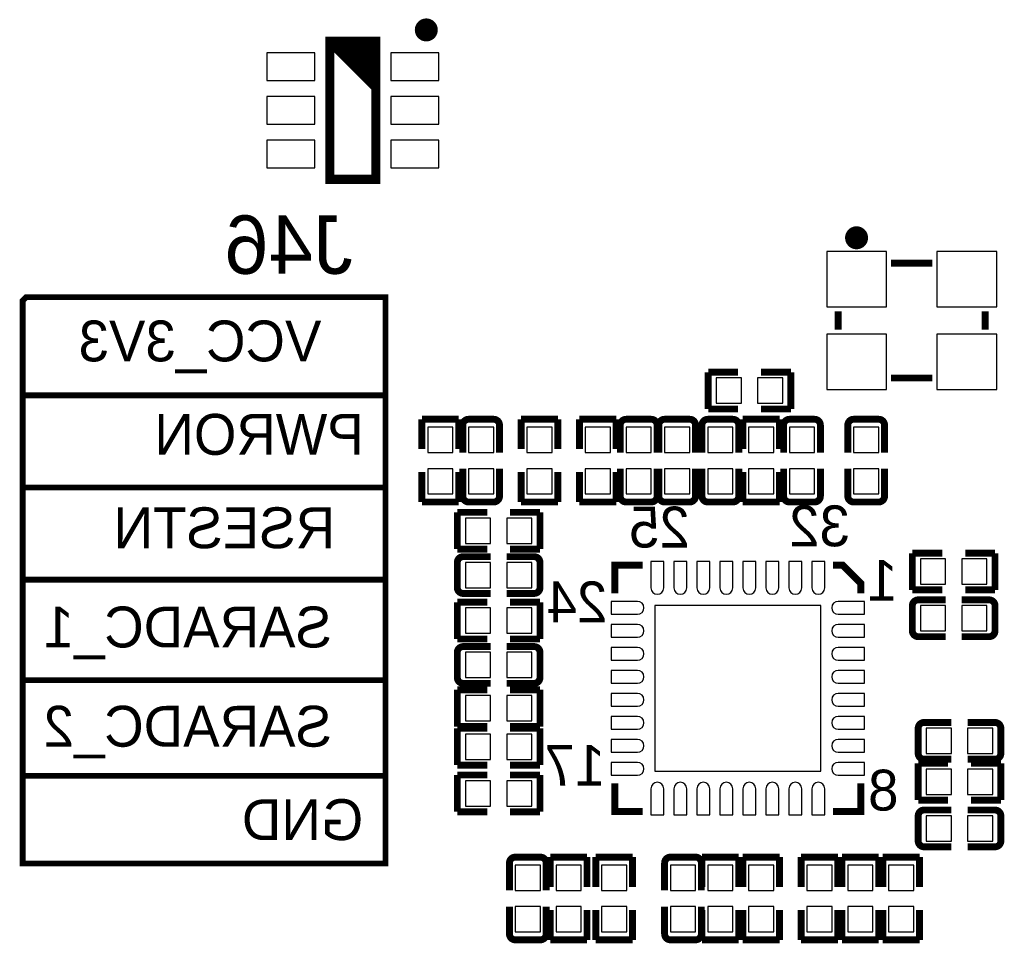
# Model space of a CAD drawing. Extents: x -9 to 263, y -9 to 91.
# Tile 12 of 16: x 169 to 190, y 17 to 37. Entities that reach past the tile are written whole.
import ezdxf
from ezdxf.enums import TextEntityAlignment as Align

# ---------------------------------------------------------------- set-up
doc = ezdxf.new("R2010")
doc.units = 0
doc.header["$MEASUREMENT"] = 0
doc.layers.add('BOTTOM', color=1, linetype='CONTINUOUS')
doc.layers.add('SILKSCREEN_BOTTOM', color=7, linetype='CONTINUOUS')

msp = doc.modelspace()

# ---------------------------------------------------------------- linework, layer by layer
at = {"layer": 'BOTTOM'}
for points in [[(175.083008, 35.829011), (175.083008, 36.42901), (174.032997, 36.42901), (174.032997, 35.829011)], [(177.783028, 35.829011), (177.783028, 36.42901), (176.733017, 36.42901), (176.733017, 35.829011)], [(175.083008, 34.879001), (175.083008, 35.478999), (174.032997, 35.478999), (174.032997, 34.879001)], [(177.783028, 34.879001), (177.783028, 35.478999), (176.733017, 35.478999), (176.733017, 34.879001)], [(175.083008, 33.92899), (175.083008, 34.528989), (174.032997, 34.528989), (174.032997, 33.92899)], [(177.783028, 33.92899), (177.783028, 34.528989), (176.733017, 34.528989), (176.733017, 33.92899)], [(187.524614, 30.906999), (187.524614, 32.106997), (186.224616, 32.106997), (186.224616, 30.906999)], [(189.924609, 30.906999), (189.924609, 32.106997), (188.624612, 32.106997), (188.624612, 30.906999)], [(187.524614, 29.107003), (187.524614, 30.307001), (186.224616, 30.307001), (186.224616, 29.107003)], [(189.924609, 29.107003), (189.924609, 30.307001), (188.624612, 30.307001), (188.624612, 29.107003)], [(184.368918, 28.807994), (184.368918, 29.358006), (183.818906, 29.358006), (183.818906, 28.807994)], [(185.269094, 28.807994), (185.269094, 29.358006), (184.719082, 29.358006), (184.719082, 28.807994)], [(178.088006, 28.284094), (177.537994, 28.284094), (177.537994, 27.734082), (178.088006, 27.734082)], [(178.426994, 27.734082), (178.977006, 27.734082), (178.977006, 28.284094), (178.426994, 28.284094)], [(180.247006, 28.284094), (179.696994, 28.284094), (179.696994, 27.734082), (180.247006, 27.734082)], [(180.966994, 27.734082), (181.517006, 27.734082), (181.517006, 28.284094), (180.966994, 28.284094)], [(182.406006, 28.284094), (181.855994, 28.284094), (181.855994, 27.734082), (182.406006, 27.734082)], [(183.244206, 28.284094), (182.694194, 28.284094), (182.694194, 27.734082), (183.244206, 27.734082)], [(184.184006, 28.284094), (183.633994, 28.284094), (183.633994, 27.734082), (184.184006, 27.734082)], [(185.073006, 28.284094), (184.522994, 28.284094), (184.522994, 27.734082), (185.073006, 27.734082)], [(185.962006, 28.284094), (185.411994, 28.284094), (185.411994, 27.734082), (185.962006, 27.734082)], [(186.808994, 27.734082), (187.359006, 27.734082), (187.359006, 28.284094), (186.808994, 28.284094)], [(178.088006, 27.383918), (177.537994, 27.383918), (177.537994, 26.833906), (178.088006, 26.833906)], [(178.426994, 26.833906), (178.977006, 26.833906), (178.977006, 27.383918), (178.426994, 27.383918)], [(180.247006, 27.383918), (179.696994, 27.383918), (179.696994, 26.833906), (180.247006, 26.833906)], [(180.966994, 26.833906), (181.517006, 26.833906), (181.517006, 27.383918), (180.966994, 27.383918)], [(182.406006, 27.383918), (181.855994, 27.383918), (181.855994, 26.833906), (182.406006, 26.833906)], [(183.244206, 27.383918), (182.694194, 27.383918), (182.694194, 26.833906), (183.244206, 26.833906)], [(184.184006, 27.383918), (183.633994, 27.383918), (183.633994, 26.833906), (184.184006, 26.833906)], [(185.073006, 27.383918), (184.522994, 27.383918), (184.522994, 26.833906), (185.073006, 26.833906)], [(185.962006, 27.383918), (185.411994, 27.383918), (185.411994, 26.833906), (185.962006, 26.833906)], [(186.808994, 26.833906), (187.359006, 26.833906), (187.359006, 27.383918), (186.808994, 27.383918)], [(178.357906, 26.310006), (178.357906, 25.759994), (178.907918, 25.759994), (178.907918, 26.310006)], [(179.258082, 26.310006), (179.258082, 25.759994), (179.808094, 25.759994), (179.808094, 26.310006)], [(178.357906, 25.344806), (178.357906, 24.794794), (178.907918, 24.794794), (178.907918, 25.344806)], [(179.258082, 25.344806), (179.258082, 24.794794), (179.808094, 24.794794), (179.808094, 25.344806)], [(188.263906, 25.421006), (188.263906, 24.870994), (188.813918, 24.870994), (188.813918, 25.421006)], [(189.164082, 25.421006), (189.164082, 24.870994), (189.714094, 24.870994), (189.714094, 25.421006)], [(178.357906, 24.354206), (178.357906, 23.804194), (178.907918, 23.804194), (178.907918, 24.354206)], [(179.258082, 24.354206), (179.258082, 23.804194), (179.808094, 23.804194), (179.808094, 24.354206)], [(182.4866, 20.8026), (186.0934, 20.8026), (186.0934, 24.4094), (182.4866, 24.4094)], [(188.813918, 23.854994), (188.813918, 24.405006), (188.263906, 24.405006), (188.263906, 23.854994)], [(189.714094, 23.854994), (189.714094, 24.405006), (189.164082, 24.405006), (189.164082, 23.854994)], [(178.357906, 23.389006), (178.357906, 22.838994), (178.907918, 22.838994), (178.907918, 23.389006)], [(179.258082, 23.389006), (179.258082, 22.838994), (179.808094, 22.838994), (179.808094, 23.389006)], [(178.907918, 21.899194), (178.907918, 22.449206), (178.357906, 22.449206), (178.357906, 21.899194)], [(179.808094, 21.899194), (179.808094, 22.449206), (179.258082, 22.449206), (179.258082, 21.899194)], [(188.940918, 21.187994), (188.940918, 21.738006), (188.390906, 21.738006), (188.390906, 21.187994)], [(189.841094, 21.187994), (189.841094, 21.738006), (189.291082, 21.738006), (189.291082, 21.187994)], [(178.357906, 21.611006), (178.357906, 21.060994), (178.907918, 21.060994), (178.907918, 21.611006)], [(179.258082, 21.611006), (179.258082, 21.060994), (179.808094, 21.060994), (179.808094, 21.611006)], [(188.390906, 20.849006), (188.390906, 20.298994), (188.940918, 20.298994), (188.940918, 20.849006)], [(189.291082, 20.849006), (189.291082, 20.298994), (189.841094, 20.298994), (189.841094, 20.849006)], [(178.907918, 20.044994), (178.907918, 20.595006), (178.357906, 20.595006), (178.357906, 20.044994)], [(179.808094, 20.044994), (179.808094, 20.595006), (179.258082, 20.595006), (179.258082, 20.044994)], [(188.390906, 19.833006), (188.390906, 19.282994), (188.940918, 19.282994), (188.940918, 19.833006)], [(189.291082, 19.833006), (189.291082, 19.282994), (189.841094, 19.282994), (189.841094, 19.833006)], [(179.993006, 18.759094), (179.442994, 18.759094), (179.442994, 18.209082), (179.993006, 18.209082)], [(180.331994, 18.209082), (180.882006, 18.209082), (180.882006, 18.759094), (180.331994, 18.759094)], [(181.872606, 18.759094), (181.322594, 18.759094), (181.322594, 18.209082), (181.872606, 18.209082)], [(182.821194, 18.209082), (183.371206, 18.209082), (183.371206, 18.759094), (182.821194, 18.759094)], [(184.184006, 18.759094), (183.633994, 18.759094), (183.633994, 18.209082), (184.184006, 18.209082)], [(185.073006, 18.759094), (184.522994, 18.759094), (184.522994, 18.209082), (185.073006, 18.209082)], [(186.343006, 18.759094), (185.792994, 18.759094), (185.792994, 18.209082), (186.343006, 18.209082)], [(187.232006, 18.759094), (186.681994, 18.759094), (186.681994, 18.209082), (187.232006, 18.209082)], [(188.121006, 18.759094), (187.570994, 18.759094), (187.570994, 18.209082), (188.121006, 18.209082)], [(179.993006, 17.858918), (179.442994, 17.858918), (179.442994, 17.308906), (179.993006, 17.308906)], [(180.331994, 17.308906), (180.882006, 17.308906), (180.882006, 17.858918), (180.331994, 17.858918)], [(181.872606, 17.858918), (181.322594, 17.858918), (181.322594, 17.308906), (181.872606, 17.308906)], [(182.821194, 17.308906), (183.371206, 17.308906), (183.371206, 17.858918), (182.821194, 17.858918)], [(184.184006, 17.858918), (183.633994, 17.858918), (183.633994, 17.308906), (184.184006, 17.308906)], [(185.073006, 17.858918), (184.522994, 17.858918), (184.522994, 17.308906), (185.073006, 17.308906)], [(186.343006, 17.858918), (185.792994, 17.858918), (185.792994, 17.308906), (186.343006, 17.308906)], [(187.232006, 17.858918), (186.681994, 17.858918), (186.681994, 17.308906), (187.232006, 17.308906)], [(188.121006, 17.858918), (187.570994, 17.858918), (187.570994, 17.308906), (188.121006, 17.308906)]]:
    msp.add_lwpolyline(points, close=True, dxfattribs=at)
for points in [[(182.67837, 24.8031), (182.67837, 25.3619), (182.39897, 25.3619), (182.39897, 24.8031), (182.39897, 24.7904, 1), (182.67837, 24.7904)], [(183.17875, 24.8031), (183.17875, 25.3619), (182.89935, 25.3619), (182.89935, 24.8031), (182.89935, 24.7904, 1), (183.17875, 24.7904)], [(183.67913, 24.8031), (183.67913, 25.3619), (183.39973, 25.3619), (183.39973, 24.8031), (183.39973, 24.7904, 1), (183.67913, 24.7904)], [(184.17951, 24.8031), (184.17951, 25.3619), (183.90011, 25.3619), (183.90011, 24.8031), (183.90011, 24.7904, 1), (184.17951, 24.7904)], [(184.67989, 24.8031), (184.67989, 25.3619), (184.40049, 25.3619), (184.40049, 24.8031), (184.40049, 24.7904, 1), (184.67989, 24.7904)], [(185.18027, 24.8031), (185.18027, 25.3619), (184.90087, 25.3619), (184.90087, 24.8031), (184.90087, 24.7904, 1), (185.18027, 24.7904)], [(185.68065, 24.8031), (185.68065, 25.3619), (185.40125, 25.3619), (185.40125, 24.8031), (185.40125, 24.7904, 1), (185.68065, 24.7904)], [(186.18103, 24.8031), (186.18103, 25.3619), (185.90163, 25.3619), (185.90163, 24.8031), (185.90163, 24.7904, 1), (186.18103, 24.7904)], [(182.0929, 24.49703), (181.5341, 24.49703), (181.5341, 24.21763), (182.0929, 24.21763), (182.1056, 24.21763, 1), (182.1056, 24.49703)], [(186.4871, 24.21763), (187.0459, 24.21763), (187.0459, 24.49703), (186.4871, 24.49703), (186.4744, 24.49703, 1), (186.4744, 24.21763)], [(182.0929, 23.99665), (181.5341, 23.99665), (181.5341, 23.71725), (182.0929, 23.71725), (182.1056, 23.71725, 1), (182.1056, 23.99665)], [(186.4871, 23.71725), (187.0459, 23.71725), (187.0459, 23.99665), (186.4871, 23.99665), (186.4744, 23.99665, 1), (186.4744, 23.71725)], [(182.0929, 23.49627), (181.5341, 23.49627), (181.5341, 23.21687), (182.0929, 23.21687), (182.1056, 23.21687, 1), (182.1056, 23.49627)], [(186.4871, 23.21687), (187.0459, 23.21687), (187.0459, 23.49627), (186.4871, 23.49627), (186.4744, 23.49627, 1), (186.4744, 23.21687)], [(182.0929, 22.99589), (181.5341, 22.99589), (181.5341, 22.71649), (182.0929, 22.71649), (182.1056, 22.71649, 1), (182.1056, 22.99589)], [(186.4871, 22.71649), (187.0459, 22.71649), (187.0459, 22.99589), (186.4871, 22.99589), (186.4744, 22.99589, 1), (186.4744, 22.71649)], [(182.0929, 22.49551), (181.5341, 22.49551), (181.5341, 22.21611), (182.0929, 22.21611), (182.1056, 22.21611, 1), (182.1056, 22.49551)], [(186.4871, 22.21611), (187.0459, 22.21611), (187.0459, 22.49551), (186.4871, 22.49551), (186.4744, 22.49551, 1), (186.4744, 22.21611)], [(182.0929, 21.99513), (181.5341, 21.99513), (181.5341, 21.71573), (182.0929, 21.71573), (182.1056, 21.71573, 1), (182.1056, 21.99513)], [(186.4871, 21.71573), (187.0459, 21.71573), (187.0459, 21.99513), (186.4871, 21.99513), (186.4744, 21.99513, 1), (186.4744, 21.71573)], [(182.0929, 21.49475), (181.5341, 21.49475), (181.5341, 21.21535), (182.0929, 21.21535), (182.1056, 21.21535, 1), (182.1056, 21.49475)], [(186.4871, 21.21535), (187.0459, 21.21535), (187.0459, 21.49475), (186.4871, 21.49475), (186.4744, 21.49475, 1), (186.4744, 21.21535)], [(182.0929, 20.99437), (181.5341, 20.99437), (181.5341, 20.71497), (182.0929, 20.71497), (182.1056, 20.71497, 1), (182.1056, 20.99437)], [(186.4871, 20.71497), (187.0459, 20.71497), (187.0459, 20.99437), (186.4871, 20.99437), (186.4744, 20.99437, 1), (186.4744, 20.71497)], [(182.39897, 20.4089), (182.39897, 19.8501), (182.67837, 19.8501), (182.67837, 20.4089), (182.67837, 20.4216, 1), (182.39897, 20.4216)], [(182.89935, 20.4089), (182.89935, 19.8501), (183.17875, 19.8501), (183.17875, 20.4089), (183.17875, 20.4216, 1), (182.89935, 20.4216)], [(183.39973, 20.4089), (183.39973, 19.8501), (183.67913, 19.8501), (183.67913, 20.4089), (183.67913, 20.4216, 1), (183.39973, 20.4216)], [(183.90011, 20.4089), (183.90011, 19.8501), (184.17951, 19.8501), (184.17951, 20.4089), (184.17951, 20.4216, 1), (183.90011, 20.4216)], [(184.40049, 20.4089), (184.40049, 19.8501), (184.67989, 19.8501), (184.67989, 20.4089), (184.67989, 20.4216, 1), (184.40049, 20.4216)], [(184.90087, 20.4089), (184.90087, 19.8501), (185.18027, 19.8501), (185.18027, 20.4089), (185.18027, 20.4216, 1), (184.90087, 20.4216)], [(185.40125, 20.4089), (185.40125, 19.8501), (185.68065, 19.8501), (185.68065, 20.4089), (185.68065, 20.4216, 1), (185.40125, 20.4216)], [(185.90163, 20.4089), (185.90163, 19.8501), (186.18103, 19.8501), (186.18103, 20.4089), (186.18103, 20.4216, 1), (185.90163, 20.4216)]]:
    msp.add_lwpolyline(points, format="xyb", close=True, dxfattribs=at)
at = {"layer": 'SILKSCREEN_BOTTOM'}
for points, const_width in [([(177.63299, 36.929009, 1.000028), (177.383003, 36.928984, 0.999972), (177.63299, 36.929009)], 0.250012), ([(186.999596, 32.406996, 1.000029), (186.749609, 32.406996, 0.999971), (186.999596, 32.406996)], 0.250012), ([(178.428696, 28.458897, 0.414253), (178.301696, 28.331897)], 0.150012), ([(179.101999, 28.331897, 0.414331), (178.974999, 28.458897)], 0.150012), ([(181.858001, 28.458897, 0.414331), (181.731001, 28.331897)], 0.150012), ([(182.531304, 28.331897, 0.414253), (182.404304, 28.458897)], 0.150012), ([(182.696201, 28.458897, 0.414331), (182.569201, 28.331897)], 0.150012), ([(183.369504, 28.331897, 0.414253), (183.242504, 28.458897)], 0.150012), ([(183.636001, 28.458897, 0.414331), (183.509001, 28.331897)], 0.150012), ([(184.309304, 28.331897, 0.414253), (184.182304, 28.458897)], 0.150012), ([(185.414001, 28.458897, 0.414331), (185.287001, 28.331897)], 0.150012), ([(186.087304, 28.331897, 0.414253), (185.960304, 28.458897)], 0.150012), ([(186.810696, 28.458897, 0.414253), (186.683696, 28.331897)], 0.150012), ([(187.483999, 28.331897, 0.414331), (187.356999, 28.458897)], 0.150012), ([(178.301696, 26.786103, 0.414253), (178.428696, 26.659103)], 0.150012), ([(178.974999, 26.659103, 0.414331), (179.101999, 26.786103)], 0.150012), ([(181.731001, 26.786103, 0.414331), (181.858001, 26.659103)], 0.150012), ([(182.404304, 26.659103, 0.414253), (182.531304, 26.786103)], 0.150012), ([(182.569201, 26.786103, 0.414331), (182.696201, 26.659103)], 0.150012), ([(183.242504, 26.659103, 0.414253), (183.369504, 26.786103)], 0.150012), ([(183.509001, 26.786103, 0.414331), (183.636001, 26.659103)], 0.150012), ([(184.182304, 26.659103, 0.414253), (184.309304, 26.786103)], 0.150012), ([(185.287001, 26.786103, 0.414331), (185.414001, 26.659103)], 0.150012), ([(185.960304, 26.659103, 0.414253), (186.087304, 26.786103)], 0.150012), ([(186.683696, 26.786103, 0.414253), (186.810696, 26.659103)], 0.150012), ([(187.356999, 26.659103, 0.414331), (187.483999, 26.786103)], 0.150012), ([(178.310103, 25.470104, 0.414253), (178.183103, 25.343104)], 0.150012), ([(179.982897, 25.343104, 0.414253), (179.855897, 25.470104)], 0.150012), ([(178.183103, 24.796801, 0.414331), (178.310103, 24.669801)], 0.150012), ([(179.855897, 24.669801, 0.414331), (179.982897, 24.796801)], 0.150012), ([(188.216103, 24.529999, 0.414331), (188.089103, 24.402999)], 0.150012), ([(189.888897, 24.402999, 0.414331), (189.761897, 24.529999)], 0.150012), ([(188.089103, 23.856696, 0.414253), (188.216103, 23.729696)], 0.150012), ([(189.761897, 23.729696, 0.414253), (189.888897, 23.856696)], 0.150012), ([(178.310103, 23.514304, 0.414253), (178.183103, 23.387304)], 0.150012), ([(179.982897, 23.387304, 0.414253), (179.855897, 23.514304)], 0.150012), ([(178.183103, 22.841001, 0.414331), (178.310103, 22.714001)], 0.150012), ([(179.855897, 22.714001, 0.414331), (179.982897, 22.841001)], 0.150012), ([(188.343103, 21.862999, 0.414331), (188.216103, 21.735999)], 0.150012), ([(190.015897, 21.735999, 0.414331), (189.888897, 21.862999)], 0.150012), ([(188.216103, 21.189696, 0.414253), (188.343103, 21.062696)], 0.150012), ([(189.888897, 21.062696, 0.414253), (190.015897, 21.189696)], 0.150012), ([(188.343103, 19.958304, 0.414253), (188.216103, 19.831304)], 0.150012), ([(190.015897, 19.831304, 0.414253), (189.888897, 19.958304)], 0.150012), ([(188.216103, 19.285001, 0.414331), (188.343103, 19.158001)], 0.150012), ([(189.888897, 19.158001, 0.414331), (190.015897, 19.285001)], 0.150012), ([(179.445001, 18.933897, 0.414331), (179.318001, 18.806897)], 0.150012), ([(180.118304, 18.806897, 0.414253), (179.991304, 18.933897)], 0.150012), ([(182.822896, 18.933897, 0.414253), (182.695896, 18.806897)], 0.150012), ([(183.496199, 18.806897, 0.414331), (183.369199, 18.933897)], 0.150012), ([(179.318001, 17.261103, 0.414331), (179.445001, 17.134103)], 0.150012), ([(179.991304, 17.134103, 0.414253), (180.118304, 17.261103)], 0.150012), ([(182.695896, 17.261103, 0.414253), (182.822896, 17.134103)], 0.150012), ([(183.369199, 17.134103, 0.414331), (183.496199, 17.261103)], 0.150012)]:
    msp.add_lwpolyline(points, format="xyb", dxfattribs=dict(at, const_width=const_width))
for points, const_width in [([(175.408001, 36.678997), (176.407999, 35.678999)], 0.2), ([(176.407999, 33.679003), (176.407999, 36.678997), (175.408001, 36.678997), (175.408001, 33.679003), (176.407999, 33.679003)], 0.2), ([(175.608001, 36.678997), (176.407999, 35.878999)], 0.2), ([(175.808, 36.678997), (176.407999, 36.078998)], 0.2), ([(176.008, 36.678997), (176.407999, 36.278998)], 0.2), ([(176.207999, 36.678997), (176.407999, 36.478997)], 0.2), ([(187.624588, 31.85701), (188.524612, 31.85701)], 0.150012), ([(176.6192, 30.861), (176.6192, 18.796), (168.7198, 18.796), (168.7198, 31.0388), (168.796, 31.115), (176.6192, 31.115), (176.6192, 30.861)], 0.127), ([(186.474603, 30.807), (186.474603, 30.407)], 0.150012), ([(189.674597, 30.807), (189.674597, 30.407)], 0.150012), ([(184.294089, 29.482999), (183.644103, 29.482999)], 0.150089), ([(183.644103, 29.482999), (183.644103, 28.683001)], 0.150089), ([(184.793911, 29.482999), (185.443897, 29.482999)], 0.150089), ([(185.443897, 29.482999), (185.443897, 28.683001)], 0.150089), ([(187.624588, 29.35699), (188.524612, 29.35699)], 0.150012), ([(176.6446, 28.9814), (168.7198, 28.9814)], 0.127), ([(183.644103, 28.683001), (184.294089, 28.683001)], 0.150089), ([(185.443897, 28.683001), (184.793911, 28.683001)], 0.150089), ([(177.413001, 27.808911), (177.413001, 28.458897)], 0.150089), ([(177.413001, 28.458897), (178.212999, 28.458897)], 0.150089), ([(178.212999, 28.458897), (178.212999, 27.808911)], 0.150089), ([(178.974999, 28.458897), (178.428696, 28.458897)], 0.150012), ([(179.572001, 27.808911), (179.572001, 28.458897)], 0.150089), ([(179.572001, 28.458897), (180.371999, 28.458897)], 0.150089), ([(180.371999, 28.458897), (180.371999, 27.808911)], 0.150089), ([(181.641999, 28.458897), (180.842001, 28.458897)], 0.150089), ([(180.842001, 28.458897), (180.842001, 27.808911)], 0.150089), ([(181.641999, 27.808911), (181.641999, 28.458897)], 0.150089), ([(182.404304, 28.458897), (181.858001, 28.458897)], 0.150012), ([(183.242504, 28.458897), (182.696201, 28.458897)], 0.150012), ([(184.182304, 28.458897), (183.636001, 28.458897)], 0.150012), ([(184.398001, 27.808911), (184.398001, 28.458897)], 0.150089), ([(184.398001, 28.458897), (185.197999, 28.458897)], 0.150089), ([(185.197999, 28.458897), (185.197999, 27.808911)], 0.150089), ([(185.960304, 28.458897), (185.414001, 28.458897)], 0.150012), ([(187.356999, 28.458897), (186.810696, 28.458897)], 0.150012), ([(178.301696, 28.331897), (178.301696, 27.734311)], 0.150012), ([(179.101999, 28.331897), (179.101999, 27.734311)], 0.150012), ([(181.731001, 28.331897), (181.731001, 27.734209)], 0.150012), ([(182.531304, 28.331897), (182.531304, 27.734209)], 0.150012), ([(182.569201, 28.331897), (182.569201, 27.734209)], 0.150012), ([(183.369504, 28.331897), (183.369504, 27.734209)], 0.150012), ([(183.509001, 28.331897), (183.509001, 27.734209)], 0.150012), ([(184.309304, 28.331897), (184.309304, 27.734209)], 0.150012), ([(185.287001, 28.331897), (185.287001, 27.734209)], 0.150012), ([(186.087304, 28.331897), (186.087304, 27.734209)], 0.150012), ([(186.683696, 28.331897), (186.683696, 27.734311)], 0.150012), ([(187.483999, 28.331897), (187.483999, 27.734311)], 0.150012), ([(178.301696, 26.786103), (178.301696, 27.383791)], 0.150012), ([(179.101999, 26.786103), (179.101999, 27.383791)], 0.150012), ([(181.731001, 26.786103), (181.731001, 27.383689)], 0.150012), ([(182.531304, 26.786103), (182.531304, 27.383689)], 0.150012), ([(182.569201, 26.786103), (182.569201, 27.383689)], 0.150012), ([(183.369504, 26.786103), (183.369504, 27.383689)], 0.150012), ([(183.509001, 26.786103), (183.509001, 27.383689)], 0.150012), ([(184.309304, 26.786103), (184.309304, 27.383689)], 0.150012), ([(185.287001, 26.786103), (185.287001, 27.383689)], 0.150012), ([(186.087304, 26.786103), (186.087304, 27.383689)], 0.150012), ([(186.683696, 26.786103), (186.683696, 27.383791)], 0.150012), ([(187.483999, 26.786103), (187.483999, 27.383791)], 0.150012), ([(177.413001, 27.309089), (177.413001, 26.659103)], 0.150089), ([(178.212999, 26.659103), (178.212999, 27.309089)], 0.150089), ([(179.572001, 27.309089), (179.572001, 26.659103)], 0.150089), ([(180.371999, 26.659103), (180.371999, 27.309089)], 0.150089), ([(180.842001, 26.659103), (180.842001, 27.309089)], 0.150089), ([(181.641999, 27.309089), (181.641999, 26.659103)], 0.150089), ([(184.398001, 27.309089), (184.398001, 26.659103)], 0.150089), ([(185.197999, 26.659103), (185.197999, 27.309089)], 0.150089), ([(176.6192, 26.9748), (168.7198, 26.9748)], 0.127), ([(177.413001, 26.659103), (178.212999, 26.659103)], 0.150089), ([(178.428696, 26.659103), (178.974999, 26.659103)], 0.150012), ([(179.572001, 26.659103), (180.371999, 26.659103)], 0.150089), ([(181.641999, 26.659103), (180.842001, 26.659103)], 0.150089), ([(181.858001, 26.659103), (182.404304, 26.659103)], 0.150012), ([(182.696201, 26.659103), (183.242504, 26.659103)], 0.150012), ([(183.636001, 26.659103), (184.182304, 26.659103)], 0.150012), ([(184.398001, 26.659103), (185.197999, 26.659103)], 0.150089), ([(185.414001, 26.659103), (185.960304, 26.659103)], 0.150012), ([(186.810696, 26.659103), (187.356999, 26.659103)], 0.150012), ([(178.183103, 25.635001), (178.183103, 26.434999)], 0.150089), ([(178.183103, 26.434999), (178.833089, 26.434999)], 0.150089), ([(179.982897, 26.434999), (179.332911, 26.434999)], 0.150089), ([(179.982897, 25.635001), (179.982897, 26.434999)], 0.150089), ([(178.833089, 25.635001), (178.183103, 25.635001)], 0.150089), ([(178.310103, 25.470104), (178.907791, 25.470104)], 0.150012), ([(179.855897, 25.470104), (179.258311, 25.470104)], 0.150012), ([(179.332911, 25.635001), (179.982897, 25.635001)], 0.150089), ([(188.089103, 24.746001), (188.089103, 25.545999)], 0.150089), ([(188.089103, 25.545999), (188.739089, 25.545999)], 0.150089), ([(189.888897, 25.545999), (189.238911, 25.545999)], 0.150089), ([(189.888897, 24.746001), (189.888897, 25.545999)], 0.150089), ([(178.183103, 25.343104), (178.183103, 24.796801)], 0.150012), ([(179.982897, 24.796801), (179.982897, 25.343104)], 0.150012), ([(182.220916, 25.285954), (181.610046, 25.285954), (181.610046, 24.675084)], 0.1524), ([(186.359084, 25.285954), (186.569904, 25.285954), (186.969954, 24.885904), (186.969954, 24.675084)], 0.1524), ([(176.5938, 24.9682), (168.7452, 24.9682)], 0.127), ([(178.310103, 24.669801), (178.907791, 24.669801)], 0.150012), ([(179.855897, 24.669801), (179.258311, 24.669801)], 0.150012), ([(188.739089, 24.746001), (188.089103, 24.746001)], 0.150089), ([(189.238911, 24.746001), (189.888897, 24.746001)], 0.150089), ([(178.183103, 23.679201), (178.183103, 24.479199)], 0.150089), ([(178.183103, 24.479199), (178.833089, 24.479199)], 0.150089), ([(179.982897, 24.479199), (179.332911, 24.479199)], 0.150089), ([(179.982897, 23.679201), (179.982897, 24.479199)], 0.150089), ([(188.089103, 24.402999), (188.089103, 23.856696)], 0.150012), ([(188.216103, 24.529999), (188.813689, 24.529999)], 0.150012), ([(189.761897, 24.529999), (189.164209, 24.529999)], 0.150012), ([(189.888897, 23.856696), (189.888897, 24.402999)], 0.150012), ([(188.216103, 23.729696), (188.813689, 23.729696)], 0.150012), ([(189.761897, 23.729696), (189.164209, 23.729696)], 0.150012), ([(178.833089, 23.679201), (178.183103, 23.679201)], 0.150089), ([(178.310103, 23.514304), (178.907791, 23.514304)], 0.150012), ([(179.855897, 23.514304), (179.258311, 23.514304)], 0.150012), ([(179.332911, 23.679201), (179.982897, 23.679201)], 0.150089), ([(178.183103, 23.387304), (178.183103, 22.841001)], 0.150012), ([(179.982897, 22.841001), (179.982897, 23.387304)], 0.150012), ([(176.6192, 22.7838), (168.7452, 22.7838)], 0.127), ([(178.310103, 22.714001), (178.907791, 22.714001)], 0.150012), ([(179.855897, 22.714001), (179.258311, 22.714001)], 0.150012), ([(178.833089, 22.574199), (178.183103, 22.574199)], 0.150089), ([(178.183103, 22.574199), (178.183103, 21.774201)], 0.150089), ([(179.332911, 22.574199), (179.982897, 22.574199)], 0.150089), ([(179.982897, 22.574199), (179.982897, 21.774201)], 0.150089), ([(188.343103, 21.862999), (188.940689, 21.862999)], 0.150012), ([(189.888897, 21.862999), (189.291209, 21.862999)], 0.150012), ([(178.183078, 20.936001), (178.183078, 21.735999)], 0.150089), ([(178.183078, 21.735999), (178.833089, 21.735999)], 0.150089), ([(178.183103, 21.774201), (178.833089, 21.774201)], 0.150089), ([(179.982897, 21.774201), (179.332911, 21.774201)], 0.150089), ([(179.982922, 21.735999), (179.332911, 21.735999)], 0.150089), ([(179.982922, 20.936001), (179.982922, 21.735999)], 0.150089), ([(188.216103, 21.735999), (188.216103, 21.189696)], 0.150012), ([(190.015897, 21.189696), (190.015897, 21.735999)], 0.150012), ([(178.833089, 20.936001), (178.183078, 20.936001)], 0.150089), ([(179.332911, 20.936001), (179.982922, 20.936001)], 0.150089), ([(188.216103, 20.174001), (188.216103, 20.973999)], 0.150089), ([(188.216103, 20.973999), (188.866089, 20.973999)], 0.150089), ([(188.343103, 21.062696), (188.940689, 21.062696)], 0.150012), ([(189.888897, 21.062696), (189.291209, 21.062696)], 0.150012), ([(190.015897, 20.973999), (189.365911, 20.973999)], 0.150089), ([(190.015897, 20.174001), (190.015897, 20.973999)], 0.150089), ([(178.833089, 20.719999), (178.183103, 20.719999)], 0.150089), ([(178.183103, 20.719999), (178.183103, 19.920001)], 0.150089), ([(179.332911, 20.719999), (179.982897, 20.719999)], 0.150089), ([(179.982897, 20.719999), (179.982897, 19.920001)], 0.150089), ([(176.6446, 20.701), (168.7198, 20.701)], 0.127), ([(182.220916, 19.926046), (181.610046, 19.926046), (181.610046, 20.536916)], 0.1524), ([(186.359084, 19.926046), (186.969954, 19.926046), (186.969954, 20.536916)], 0.1524), ([(188.866089, 20.174001), (188.216103, 20.174001)], 0.150089), ([(189.365911, 20.174001), (190.015897, 20.174001)], 0.150089), ([(178.183103, 19.920001), (178.833089, 19.920001)], 0.150089), ([(179.982897, 19.920001), (179.332911, 19.920001)], 0.150089), ([(188.343103, 19.958304), (188.940791, 19.958304)], 0.150012), ([(189.888897, 19.958304), (189.291311, 19.958304)], 0.150012), ([(188.216103, 19.831304), (188.216103, 19.285001)], 0.150012), ([(190.015897, 19.285001), (190.015897, 19.831304)], 0.150012), ([(188.343103, 19.158001), (188.940791, 19.158001)], 0.150012), ([(189.888897, 19.158001), (189.291311, 19.158001)], 0.150012), ([(179.318001, 18.806897), (179.318001, 18.209209)], 0.150012), ([(179.991304, 18.933897), (179.445001, 18.933897)], 0.150012), ([(180.118304, 18.806897), (180.118304, 18.209209)], 0.150012), ([(181.006999, 18.933897), (180.207001, 18.933897)], 0.150089), ([(180.207001, 18.933897), (180.207001, 18.283911)], 0.150089), ([(181.006999, 18.283911), (181.006999, 18.933897)], 0.150089), ([(181.197601, 18.283911), (181.197601, 18.933897)], 0.150089), ([(181.197601, 18.933897), (181.997599, 18.933897)], 0.150089), ([(181.997599, 18.933897), (181.997599, 18.283911)], 0.150089), ([(182.695896, 18.806897), (182.695896, 18.209311)], 0.150012), ([(183.369199, 18.933897), (182.822896, 18.933897)], 0.150012), ([(183.496199, 18.806897), (183.496199, 18.209311)], 0.150012), ([(183.509001, 18.283911), (183.509001, 18.933897)], 0.150089), ([(183.509001, 18.933897), (184.308999, 18.933897)], 0.150089), ([(184.308999, 18.933897), (184.308999, 18.283911)], 0.150089), ([(184.398001, 18.283911), (184.398001, 18.933897)], 0.150089), ([(184.398001, 18.933897), (185.197999, 18.933897)], 0.150089), ([(185.197999, 18.933897), (185.197999, 18.283911)], 0.150089), ([(185.668001, 18.283911), (185.668001, 18.933897)], 0.150089), ([(185.668001, 18.933897), (186.467999, 18.933897)], 0.150089), ([(186.467999, 18.933897), (186.467999, 18.283911)], 0.150089), ([(186.557001, 18.283911), (186.557001, 18.933897)], 0.150089), ([(186.557001, 18.933897), (187.356999, 18.933897)], 0.150089), ([(187.356999, 18.933897), (187.356999, 18.283911)], 0.150089), ([(187.446001, 18.283911), (187.446001, 18.933922)], 0.150089), ([(187.446001, 18.933922), (188.245999, 18.933922)], 0.150089), ([(188.245999, 18.933922), (188.245999, 18.283911)], 0.150089), ([(179.318001, 17.261103), (179.318001, 17.858689)], 0.150012), ([(180.118304, 17.261103), (180.118304, 17.858689)], 0.150012), ([(180.207001, 17.134103), (180.207001, 17.784089)], 0.150089), ([(181.006999, 17.784089), (181.006999, 17.134103)], 0.150089), ([(181.197601, 17.784089), (181.197601, 17.134103)], 0.150089), ([(181.997599, 17.134103), (181.997599, 17.784089)], 0.150089), ([(182.695896, 17.261103), (182.695896, 17.858791)], 0.150012), ([(183.496199, 17.261103), (183.496199, 17.858791)], 0.150012), ([(183.509001, 17.784089), (183.509001, 17.134103)], 0.150089), ([(184.308999, 17.134103), (184.308999, 17.784089)], 0.150089), ([(184.398001, 17.784089), (184.398001, 17.134103)], 0.150089), ([(185.197999, 17.134103), (185.197999, 17.784089)], 0.150089), ([(185.668001, 17.784089), (185.668001, 17.134103)], 0.150089), ([(186.467999, 17.134103), (186.467999, 17.784089)], 0.150089), ([(186.557001, 17.784089), (186.557001, 17.134103)], 0.150089), ([(187.356999, 17.134103), (187.356999, 17.784089)], 0.150089), ([(187.446001, 17.784089), (187.446001, 17.134078)], 0.150089), ([(188.245999, 17.134078), (188.245999, 17.784089)], 0.150089), ([(179.445001, 17.134103), (179.991304, 17.134103)], 0.150012), ([(181.006999, 17.134103), (180.207001, 17.134103)], 0.150089), ([(181.197601, 17.134103), (181.997599, 17.134103)], 0.150089), ([(182.822896, 17.134103), (183.369199, 17.134103)], 0.150012), ([(183.509001, 17.134103), (184.308999, 17.134103)], 0.150089), ([(184.398001, 17.134103), (185.197999, 17.134103)], 0.150089), ([(185.668001, 17.134103), (186.467999, 17.134103)], 0.150089), ([(186.557001, 17.134103), (187.356999, 17.134103)], 0.150089), ([(187.446001, 17.134078), (188.245999, 17.134078)], 0.150089)]:
    msp.add_lwpolyline(points, dxfattribs=dict(at, const_width=const_width))

# ---------------------------------------------------------------- texts
at = {"layer": 'SILKSCREEN_BOTTOM', "text_generation_flag": 2, "width": 1.02}
msp.add_text('J46', height=1.27, dxfattribs=at).set_placement((173.114, 31.623), align=Align.RIGHT)
at = {"layer": 'SILKSCREEN_BOTTOM', "text_generation_flag": 2}
for s, p in [('VCC_3V3', (169.939, 29.718)), ('PWRON', (171.59, 27.686)), ('RSESTN', (170.701, 25.654)), ('SARADC_1', (169.177, 23.495)), ('SARADC_2', (169.177, 21.336)), ('GND', (173.495, 19.304))]:
    msp.add_text(s, height=0.889, dxfattribs=at).set_placement(p, align=Align.RIGHT)
for s, p in [('32', (186.067492, 25.695402)), ('25', (182.58312, 25.668986)), ('1', (187.43833, 24.510238)), ('24', (180.787594, 24.041608)), ('17', (180.743398, 20.486116)), ('8', (187.45611, 19.94662))]:
    msp.add_text(s, height=0.889, dxfattribs=at).set_placement(p, align=Align.CENTER)

doc.saveas('drawing.dxf')
